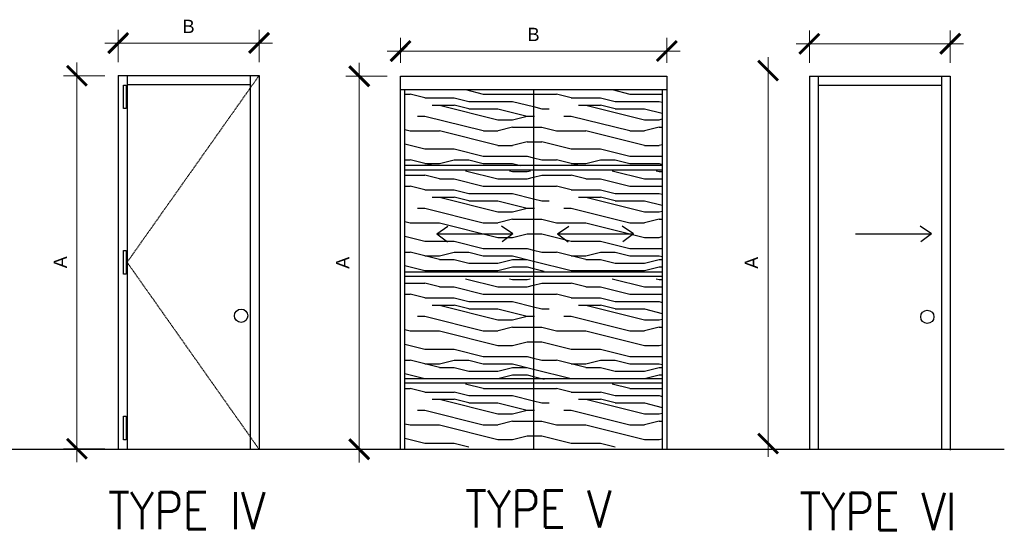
# Model space of a CAD drawing. Header units: inches. Extents: x -3803 to 30266, y -3756 to 4522.
# Tile 4 of 47: x 23626 to 23848, y 1056 to 1170. Entities that reach past the tile are written whole.
import ezdxf
from ezdxf.enums import TextEntityAlignment as Align

# ---------------------------------------------------------------- set-up
doc = ezdxf.new("R2010")
doc.units = ezdxf.units.IN
doc.header["$LTSCALE"] = 0.011
doc.header["$MEASUREMENT"] = 0
doc.linetypes.add('HIDDEN2', pattern=[0.1875, 0.125, -0.0625])
doc.layers.get('0').update_dxf_attribs({"linetype": 'CONTINUOUS'})
for name, color, linetype in [('a-door', 2, 'CONTINUOUS'), ('M2-PATT-HTCH', 123, 'CONTINUOUS'), ('SCHEDULE', 7, 'CONTINUOUS'), ('WALL', 5, 'CONTINUOUS'), ('Walls', 5, 'CONTINUOUS')]:
    doc.layers.add(name, color=color, linetype=linetype)
doc.layers.add('DIM', color=4, linetype='CONTINUOUS', lineweight=13)
doc.styles.add('SCHED-TITLE', font='romans.shx', dxfattribs={"width": 0.85, "height": 7.5})
pattern_1 = [(0, (-44926.256, 23947.5), (0, 33), [6.6, -9.9, 3.3, -13.2]), (0, (-44903.156, 23948.326), (0, 33), [6.6, -26.4]), (0, (-44906.456, 23949.976), (0, 33), [3.3, -29.7]), (0, (-44924.606, 23950.8), (0, 33), [1.65, -23.1, 1.65, -6.6]), (0, (-44913.056, 23952.45), (0, 33), [6.6, -9.9, 1.65, -14.85]), (0, (-44921.306, 23953.276), (0, 33), [4.95, -28.05]), (0, (-44913.056, 23954.1), (0, 33), [9.9, -23.1]), (0, (-44922.956, 23954.926), (0, 33), [6.6, -26.4]), (0, (-44909.756, 23955.75), (0, 33), [16.5, -16.5]), (0, (-44919.656, 23957.4), (0, 33), [3.3, -9.9, 6.6, -13.2]), (0, (-44896.556, 23958.226), (0, 33), [6.6, -26.4]), (0, (-44903.156, 23959.05), (0, 33), [3.3, -29.7]), (0, (-44909.756, 23959.876), (0, 33), [3.3, -29.7]), (0, (-44926.256, 23960.7), (0, 33), [6.6, -26.4]), (0, (-44909.756, 23961.526), (0, 33), [6.6, -26.4]), (0, (-44909.756, 23963.176), (0, 33), [6.6, -6.6, 6.6, -13.2]), (0, (-44916.356, 23964.826), (0, 33), [3.3, -16.5, 6.6, -6.6]), (0, (-44909.756, 23965.65), (0, 33), [9.9, -23.1]), (0, (-44909.756, 23967.3), (0, 33), [6.6, -26.4]), (0, (-44922.956, 23968.126), (0, 33), [9.9, -13.2, 3.3, -6.6]), (0, (-44922.956, 23969.776), (0, 33), [16.5, -16.5]), (0, (-44903.156, 23970.6), (0, 33), [3.3, -29.7]), (0, (-44913.056, 23971.426), (0, 33), [6.6, -26.4]), (0, (-44919.656, 23972.25), (0, 33), [3.3, -13.2, 3.3, -13.2]), (0, (-44922.956, 23973.076), (0, 33), [3.3, -9.9, 6.6, -13.2]), (0, (-44916.356, 23973.9), (0, 33), [3.3, -16.5, 3.3, -9.9]), (0, (-44909.756, 23974.726), (0, 33), [9.9, -23.1]), (0, (-44922.956, 23976.376), (0, 33), [6.6, -26.4]), (0, (-44906.456, 23977.2), (0, 33), [3.3, -29.7]), (0, (-44899.856, 23978.026), (0, 33), [3.3, -29.7]), (14.036243, (-44903.156, 23949.9765), (33, -1e-09), [3.399, -132.663482]), (14.036243, (-44899.856, 23957.4015), (33, -1e-09), [3.399, -132.663482]), (14.036243, (-44903.156, 23977.2015), (33, -1e-09), [3.399, -132.663482]), (14.036243, (-44913.056, 23964.8265), (33, -1e-09), [3.399, -132.663482]), (14.036243, (-44906.456, 23969.7765), (33, -1e-09), [3.399, -132.663482]), (14.036243, (-44903.156, 23967.3015), (33, -1e-09), [3.399, -132.663482]), (14.036243, (-44919.656, 23973.0765), (33, -1e-09), [3.399, -132.663482]), (14.036243, (-44906.456, 23971.4265), (33, -1e-09), [3.399, -132.663482]), (14.036243, (-44899.856, 23959.0515), (33, -1e-09), [6.798, -129.264482]), (14.036243, (-44903.156, 23961.5265), (33, -1e-09), [6.798, -129.264482]), (14.036243, (-44903.156, 23963.1765), (33, -1e-09), [6.798, -129.264482]), (165.963757, (-44913.056, 23952.4515), (-33, -1e-09), [3.399, -6.798, 3.399, -122.466482]), (165.963757, (-44919.656, 23957.4015), (-33, -1e-09), [3.399, -132.663482]), (165.963757, (-44919.656, 23972.2515), (-33, -1e-09), [6.798, -129.264482]), (194.036243, (-44903.156, 23948.3265), (-33, 1e-09), [3.399, -132.663482]), (345.963757, (-44896.556, 23948.3265), (33, 1e-09), [3.399, -132.663482]), (345.963757, (-44906.456, 23959.8765), (33, 1e-09), [3.399, -132.663482]), (345.963757, (-44899.856, 23965.6515), (33, 1e-09), [3.399, -132.663482]), (345.963757, (-44913.056, 23968.1265), (33, 1e-09), [3.399, -132.663482]), (345.963757, (-44916.356, 23972.2515), (33, 1e-09), [3.399, -132.663482]), (345.963757, (-44913.056, 23973.9015), (33, 1e-09), [3.399, -132.663482]), (345.963757, (-44913.056, 23968.1265), (33, 1e-09), [3.399, -132.663482]), (345.963757, (-44903.156, 23973.0765), (33, 1e-09), [13.596, -122.466482]), (345.963757, (-44922.956, 23950.8015), (33, 1e-09), [13.596, -122.466482]), (345.963757, (-44919.656, 23953.2765), (33, 1e-09), [13.596, -122.466482]), (345.963757, (-44916.356, 23954.9265), (33, 1e-09), [3.399, -6.798, 6.798, -119.067482]), (345.963757, (-44916.356, 23957.4015), (33, 1e-09), [6.798, -6.798, 6.798, -115.668482]), (345.963757, (-44919.656, 23960.7015), (33, 1e-09), [13.596, -122.466482]), (345.963757, (-44922.956, 23963.1765), (33, 1e-09), [13.596, -122.466482]), (345.963757, (-44922.956, 23964.8265), (33, 1e-09), [13.596, -122.466482]), (345.963757, (-44899.856, 23974.7265), (33, 1e-09), [3.399, -132.663482]), (345.963768, (-44896.556, 23978.0265), (33, 6.3e-06), [6.798, -129.264482]), (345.963768, (-44916.356, 23976.3765), (33, 6.3e-06), [6.798, -129.264482]), (345.963758, (-44919.656, 23947.5015), (33, 6e-07), [13.596, -122.466482]), (345.963758, (-44899.856, 23970.6015), (33, 6e-07), [10.197, -125.865482]), (345.963758, (-44896.556, 23968.1265), (33, 6e-07), [20.394, -115.668482])]
pattern_2 = [(0, (-44926.256, 23926.754), (0, 33), [6.6, -9.9, 3.3, -13.2]), (0, (-44903.156, 23927.58), (0, 33), [6.6, -26.4]), (0, (-44906.456, 23929.23), (0, 33), [3.3, -29.7]), (0, (-44924.606, 23930.054), (0, 33), [1.65, -23.1, 1.65, -6.6]), (0, (-44913.056, 23931.704), (0, 33), [6.6, -9.9, 1.65, -14.85]), (0, (-44921.306, 23932.53), (0, 33), [4.95, -28.05]), (0, (-44913.056, 23933.354), (0, 33), [9.9, -23.1]), (0, (-44922.956, 23934.18), (0, 33), [6.6, -26.4]), (0, (-44909.756, 23935.004), (0, 33), [16.5, -16.5]), (0, (-44919.656, 23936.654), (0, 33), [3.3, -9.9, 6.6, -13.2]), (0, (-44896.556, 23937.48), (0, 33), [6.6, -26.4]), (0, (-44903.156, 23938.304), (0, 33), [3.3, -29.7]), (0, (-44909.756, 23939.13), (0, 33), [3.3, -29.7]), (0, (-44926.256, 23939.954), (0, 33), [6.6, -26.4]), (0, (-44909.756, 23940.78), (0, 33), [6.6, -26.4]), (0, (-44909.756, 23942.43), (0, 33), [6.6, -6.6, 6.6, -13.2]), (0, (-44916.356, 23944.08), (0, 33), [3.3, -16.5, 6.6, -6.6]), (0, (-44909.756, 23944.904), (0, 33), [9.9, -23.1]), (0, (-44909.756, 23946.554), (0, 33), [6.6, -26.4]), (0, (-44922.956, 23947.38), (0, 33), [9.9, -13.2, 3.3, -6.6]), (0, (-44922.956, 23949.03), (0, 33), [16.5, -16.5]), (0, (-44903.156, 23949.854), (0, 33), [3.3, -29.7]), (0, (-44913.056, 23950.68), (0, 33), [6.6, -26.4]), (0, (-44919.656, 23951.504), (0, 33), [3.3, -13.2, 3.3, -13.2]), (0, (-44922.956, 23952.33), (0, 33), [3.3, -9.9, 6.6, -13.2]), (0, (-44916.356, 23953.154), (0, 33), [3.3, -16.5, 3.3, -9.9]), (0, (-44909.756, 23953.98), (0, 33), [9.9, -23.1]), (0, (-44922.956, 23955.63), (0, 33), [6.6, -26.4]), (0, (-44906.456, 23956.454), (0, 33), [3.3, -29.7]), (0, (-44899.856, 23957.28), (0, 33), [3.3, -29.7]), (14.036243, (-44903.156, 23929.229), (33, -1e-09), [3.399, -132.663482]), (14.036243, (-44899.856, 23936.654), (33, -1e-09), [3.399, -132.663482]), (14.036243, (-44903.156, 23956.454), (33, -1e-09), [3.399, -132.663482]), (14.036243, (-44913.056, 23944.079), (33, -1e-09), [3.399, -132.663482]), (14.036243, (-44906.456, 23949.029), (33, -1e-09), [3.399, -132.663482]), (14.036243, (-44903.156, 23946.554), (33, -1e-09), [3.399, -132.663482]), (14.036243, (-44919.656, 23952.329), (33, -1e-09), [3.399, -132.663482]), (14.036243, (-44906.456, 23950.679), (33, -1e-09), [3.399, -132.663482]), (14.036243, (-44899.856, 23938.304), (33, -1e-09), [6.798, -129.264482]), (14.036243, (-44903.156, 23940.779), (33, -1e-09), [6.798, -129.264482]), (14.036243, (-44903.156, 23942.429), (33, -1e-09), [6.798, -129.264482]), (165.963757, (-44913.056, 23931.704), (-33, -1e-09), [3.399, -6.798, 3.399, -122.466482]), (165.963757, (-44919.656, 23936.654), (-33, -1e-09), [3.399, -132.663482]), (165.963757, (-44919.656, 23951.504), (-33, -1e-09), [6.798, -129.264482]), (194.036243, (-44903.156, 23927.579), (-33, 1e-09), [3.399, -132.663482]), (345.963757, (-44896.556, 23927.579), (33, 1e-09), [3.399, -132.663482]), (345.963757, (-44906.456, 23939.129), (33, 1e-09), [3.399, -132.663482]), (345.963757, (-44899.856, 23944.904), (33, 1e-09), [3.399, -132.663482]), (345.963757, (-44913.056, 23947.379), (33, 1e-09), [3.399, -132.663482]), (345.963757, (-44916.356, 23951.504), (33, 1e-09), [3.399, -132.663482]), (345.963757, (-44913.056, 23953.154), (33, 1e-09), [3.399, -132.663482]), (345.963757, (-44913.056, 23947.379), (33, 1e-09), [3.399, -132.663482]), (345.963757, (-44903.156, 23952.329), (33, 1e-09), [13.596, -122.466482]), (345.963757, (-44922.956, 23930.054), (33, 1e-09), [13.596, -122.466482]), (345.963757, (-44919.656, 23932.529), (33, 1e-09), [13.596, -122.466482]), (345.963757, (-44916.356, 23934.179), (33, 1e-09), [3.399, -6.798, 6.798, -119.067482]), (345.963757, (-44916.356, 23936.654), (33, 1e-09), [6.798, -6.798, 6.798, -115.668482]), (345.963757, (-44919.656, 23939.954), (33, 1e-09), [13.596, -122.466482]), (345.963757, (-44922.956, 23942.429), (33, 1e-09), [13.596, -122.466482]), (345.963757, (-44922.956, 23944.079), (33, 1e-09), [13.596, -122.466482]), (345.963757, (-44899.856, 23953.979), (33, 1e-09), [3.399, -132.663482]), (345.963768, (-44896.556, 23957.279), (33, 6.3e-06), [6.798, -129.264482]), (345.963768, (-44916.356, 23955.629), (33, 6.3e-06), [6.798, -129.264482]), (345.963758, (-44919.656, 23926.754), (33, 6e-07), [13.596, -122.466482]), (345.963758, (-44899.856, 23949.854), (33, 6e-07), [10.197, -125.865482]), (345.963758, (-44896.556, 23947.379), (33, 6e-07), [20.394, -115.668482])]
pattern_3 = [(0, (-44926.256, 23902.418), (0, 33), [6.6, -9.9, 3.3, -13.2]), (0, (-44903.156, 23903.243), (0, 33), [6.6, -26.4]), (0, (-44906.456, 23904.893), (0, 33), [3.3, -29.7]), (0, (-44924.606, 23905.718), (0, 33), [1.65, -23.1, 1.65, -6.6]), (0, (-44913.056, 23907.368), (0, 33), [6.6, -9.9, 1.65, -14.85]), (0, (-44921.306, 23908.193), (0, 33), [4.95, -28.05]), (0, (-44913.056, 23909.018), (0, 33), [9.9, -23.1]), (0, (-44922.956, 23909.843), (0, 33), [6.6, -26.4]), (0, (-44909.756, 23910.668), (0, 33), [16.5, -16.5]), (0, (-44919.656, 23912.318), (0, 33), [3.3, -9.9, 6.6, -13.2]), (0, (-44896.556, 23913.143), (0, 33), [6.6, -26.4]), (0, (-44903.156, 23913.968), (0, 33), [3.3, -29.7]), (0, (-44909.756, 23914.793), (0, 33), [3.3, -29.7]), (0, (-44926.256, 23915.618), (0, 33), [6.6, -26.4]), (0, (-44909.756, 23916.443), (0, 33), [6.6, -26.4]), (0, (-44909.756, 23918.093), (0, 33), [6.6, -6.6, 6.6, -13.2]), (0, (-44916.356, 23919.743), (0, 33), [3.3, -16.5, 6.6, -6.6]), (0, (-44909.756, 23920.568), (0, 33), [9.9, -23.1]), (0, (-44909.756, 23922.218), (0, 33), [6.6, -26.4]), (0, (-44922.956, 23923.043), (0, 33), [9.9, -13.2, 3.3, -6.6]), (0, (-44922.956, 23924.693), (0, 33), [16.5, -16.5]), (0, (-44903.156, 23925.518), (0, 33), [3.3, -29.7]), (0, (-44913.056, 23926.343), (0, 33), [6.6, -26.4]), (0, (-44919.656, 23927.168), (0, 33), [3.3, -13.2, 3.3, -13.2]), (0, (-44922.956, 23927.993), (0, 33), [3.3, -9.9, 6.6, -13.2]), (0, (-44916.356, 23928.818), (0, 33), [3.3, -16.5, 3.3, -9.9]), (0, (-44909.756, 23929.643), (0, 33), [9.9, -23.1]), (0, (-44922.956, 23931.293), (0, 33), [6.6, -26.4]), (0, (-44906.456, 23932.118), (0, 33), [3.3, -29.7]), (0, (-44899.856, 23932.943), (0, 33), [3.3, -29.7]), (14.036243, (-44903.156, 23904.893), (33, -1e-09), [3.399, -132.663482]), (14.036243, (-44899.856, 23912.318), (33, -1e-09), [3.399, -132.663482]), (14.036243, (-44903.156, 23932.118), (33, -1e-09), [3.399, -132.663482]), (14.036243, (-44913.056, 23919.743), (33, -1e-09), [3.399, -132.663482]), (14.036243, (-44906.456, 23924.693), (33, -1e-09), [3.399, -132.663482]), (14.036243, (-44903.156, 23922.218), (33, -1e-09), [3.399, -132.663482]), (14.036243, (-44919.656, 23927.993), (33, -1e-09), [3.399, -132.663482]), (14.036243, (-44906.456, 23926.343), (33, -1e-09), [3.399, -132.663482]), (14.036243, (-44899.856, 23913.968), (33, -1e-09), [6.798, -129.264482]), (14.036243, (-44903.156, 23916.443), (33, -1e-09), [6.798, -129.264482]), (14.036243, (-44903.156, 23918.093), (33, -1e-09), [6.798, -129.264482]), (165.963757, (-44913.056, 23907.368), (-33, -1e-09), [3.399, -6.798, 3.399, -122.466482]), (165.963757, (-44919.656, 23912.318), (-33, -1e-09), [3.399, -132.663482]), (165.963757, (-44919.656, 23927.168), (-33, -1e-09), [6.798, -129.264482]), (194.036243, (-44903.156, 23903.243), (-33, 1e-09), [3.399, -132.663482]), (345.963757, (-44896.556, 23903.243), (33, 1e-09), [3.399, -132.663482]), (345.963757, (-44906.456, 23914.793), (33, 1e-09), [3.399, -132.663482]), (345.963757, (-44899.856, 23920.568), (33, 1e-09), [3.399, -132.663482]), (345.963757, (-44913.056, 23923.043), (33, 1e-09), [3.399, -132.663482]), (345.963757, (-44916.356, 23927.168), (33, 1e-09), [3.399, -132.663482]), (345.963757, (-44913.056, 23928.818), (33, 1e-09), [3.399, -132.663482]), (345.963757, (-44913.056, 23923.043), (33, 1e-09), [3.399, -132.663482]), (345.963757, (-44903.156, 23927.993), (33, 1e-09), [13.596, -122.466482]), (345.963757, (-44922.956, 23905.718), (33, 1e-09), [13.596, -122.466482]), (345.963757, (-44919.656, 23908.193), (33, 1e-09), [13.596, -122.466482]), (345.963757, (-44916.356, 23909.843), (33, 1e-09), [3.399, -6.798, 6.798, -119.067482]), (345.963757, (-44916.356, 23912.318), (33, 1e-09), [6.798, -6.798, 6.798, -115.668482]), (345.963757, (-44919.656, 23915.618), (33, 1e-09), [13.596, -122.466482]), (345.963757, (-44922.956, 23918.093), (33, 1e-09), [13.596, -122.466482]), (345.963757, (-44922.956, 23919.743), (33, 1e-09), [13.596, -122.466482]), (345.963757, (-44899.856, 23929.643), (33, 1e-09), [3.399, -132.663482]), (345.963768, (-44896.556, 23932.943), (33, 6.3e-06), [6.798, -129.264482]), (345.963768, (-44916.356, 23931.293), (33, 6.3e-06), [6.798, -129.264482]), (345.963758, (-44919.656, 23902.418), (33, 6e-07), [13.596, -122.466482]), (345.963758, (-44899.856, 23925.518), (33, 6e-07), [10.197, -125.865482]), (345.963758, (-44896.556, 23923.043), (33, 6e-07), [20.394, -115.668482])]
pattern_4 = [(0, (-44926.256, 23881.228), (0, 33), [6.6, -9.9, 3.3, -13.2]), (0, (-44903.156, 23882.053), (0, 33), [6.6, -26.4]), (0, (-44906.456, 23883.703), (0, 33), [3.3, -29.7]), (0, (-44924.606, 23884.528), (0, 33), [1.65, -23.1, 1.65, -6.6]), (0, (-44913.056, 23886.178), (0, 33), [6.6, -9.9, 1.65, -14.85]), (0, (-44921.306, 23887.003), (0, 33), [4.95, -28.05]), (0, (-44913.056, 23887.828), (0, 33), [9.9, -23.1]), (0, (-44922.956, 23888.653), (0, 33), [6.6, -26.4]), (0, (-44909.756, 23889.478), (0, 33), [16.5, -16.5]), (0, (-44919.656, 23891.128), (0, 33), [3.3, -9.9, 6.6, -13.2]), (0, (-44896.556, 23891.953), (0, 33), [6.6, -26.4]), (0, (-44903.156, 23892.778), (0, 33), [3.3, -29.7]), (0, (-44909.756, 23893.603), (0, 33), [3.3, -29.7]), (0, (-44926.256, 23894.428), (0, 33), [6.6, -26.4]), (0, (-44909.756, 23895.253), (0, 33), [6.6, -26.4]), (0, (-44909.756, 23896.903), (0, 33), [6.6, -6.6, 6.6, -13.2]), (0, (-44916.356, 23898.553), (0, 33), [3.3, -16.5, 6.6, -6.6]), (0, (-44909.756, 23899.378), (0, 33), [9.9, -23.1]), (0, (-44909.756, 23901.028), (0, 33), [6.6, -26.4]), (0, (-44922.956, 23901.853), (0, 33), [9.9, -13.2, 3.3, -6.6]), (0, (-44922.956, 23903.503), (0, 33), [16.5, -16.5]), (0, (-44903.156, 23904.328), (0, 33), [3.3, -29.7]), (0, (-44913.056, 23905.153), (0, 33), [6.6, -26.4]), (0, (-44919.656, 23905.978), (0, 33), [3.3, -13.2, 3.3, -13.2]), (0, (-44922.956, 23906.803), (0, 33), [3.3, -9.9, 6.6, -13.2]), (0, (-44916.356, 23907.628), (0, 33), [3.3, -16.5, 3.3, -9.9]), (0, (-44909.756, 23908.453), (0, 33), [9.9, -23.1]), (0, (-44922.956, 23910.103), (0, 33), [6.6, -26.4]), (0, (-44906.456, 23910.928), (0, 33), [3.3, -29.7]), (0, (-44899.856, 23911.753), (0, 33), [3.3, -29.7]), (14.036243, (-44903.156, 23883.703), (33, -1e-09), [3.399, -132.663482]), (14.036243, (-44899.856, 23891.128), (33, -1e-09), [3.399, -132.663482]), (14.036243, (-44903.156, 23910.928), (33, -1e-09), [3.399, -132.663482]), (14.036243, (-44913.056, 23898.553), (33, -1e-09), [3.399, -132.663482]), (14.036243, (-44906.456, 23903.503), (33, -1e-09), [3.399, -132.663482]), (14.036243, (-44903.156, 23901.028), (33, -1e-09), [3.399, -132.663482]), (14.036243, (-44919.656, 23906.803), (33, -1e-09), [3.399, -132.663482]), (14.036243, (-44906.456, 23905.153), (33, -1e-09), [3.399, -132.663482]), (14.036243, (-44899.856, 23892.778), (33, -1e-09), [6.798, -129.264482]), (14.036243, (-44903.156, 23895.253), (33, -1e-09), [6.798, -129.264482]), (14.036243, (-44903.156, 23896.903), (33, -1e-09), [6.798, -129.264482]), (165.963757, (-44913.056, 23886.178), (-33, -1e-09), [3.399, -6.798, 3.399, -122.466482]), (165.963757, (-44919.656, 23891.128), (-33, -1e-09), [3.399, -132.663482]), (165.963757, (-44919.656, 23905.978), (-33, -1e-09), [6.798, -129.264482]), (194.036243, (-44903.156, 23882.053), (-33, 1e-09), [3.399, -132.663482]), (345.963757, (-44896.556, 23882.053), (33, 1e-09), [3.399, -132.663482]), (345.963757, (-44906.456, 23893.603), (33, 1e-09), [3.399, -132.663482]), (345.963757, (-44899.856, 23899.378), (33, 1e-09), [3.399, -132.663482]), (345.963757, (-44913.056, 23901.853), (33, 1e-09), [3.399, -132.663482]), (345.963757, (-44916.356, 23905.978), (33, 1e-09), [3.399, -132.663482]), (345.963757, (-44913.056, 23907.628), (33, 1e-09), [3.399, -132.663482]), (345.963757, (-44913.056, 23901.853), (33, 1e-09), [3.399, -132.663482]), (345.963757, (-44903.156, 23906.803), (33, 1e-09), [13.596, -122.466482]), (345.963757, (-44922.956, 23884.528), (33, 1e-09), [13.596, -122.466482]), (345.963757, (-44919.656, 23887.003), (33, 1e-09), [13.596, -122.466482]), (345.963757, (-44916.356, 23888.653), (33, 1e-09), [3.399, -6.798, 6.798, -119.067482]), (345.963757, (-44916.356, 23891.128), (33, 1e-09), [6.798, -6.798, 6.798, -115.668482]), (345.963757, (-44919.656, 23894.428), (33, 1e-09), [13.596, -122.466482]), (345.963757, (-44922.956, 23896.903), (33, 1e-09), [13.596, -122.466482]), (345.963757, (-44922.956, 23898.553), (33, 1e-09), [13.596, -122.466482]), (345.963757, (-44899.856, 23908.453), (33, 1e-09), [3.399, -132.663482]), (345.963768, (-44896.556, 23911.753), (33, 6.3e-06), [6.798, -129.264482]), (345.963768, (-44916.356, 23910.103), (33, 6.3e-06), [6.798, -129.264482]), (345.963758, (-44919.656, 23881.228), (33, 6e-07), [13.596, -122.466482]), (345.963758, (-44899.856, 23904.328), (33, 6e-07), [10.197, -125.865482]), (345.963758, (-44896.556, 23901.853), (33, 6e-07), [20.394, -115.668482])]

# ---------------------------------------------------------------- blocks, each defined once
blk = doc.blocks.new('_ArchTick')
at = {"color": 0, "linetype": 'ByBlock', "const_width": 0.15}
blk.add_lwpolyline([(-0.5, -0.5), (0.5, 0.5)], dxfattribs=at)

msp = doc.modelspace()

# ---------------------------------------------------------------- hatches: boundary and pattern name
at = {"layer": 'M2-PATT-HTCH'}
h = msp.add_hatch(dxfattribs=at)
h.set_pattern_fill('PANEL', color=256, scale=33, pattern_type=2)
h.set_pattern_definition(pattern_1)
h.paths.add_polyline_path([(23712.5968052, 1153.7699568), (23712.5968052, 1136.646867), (23741.5968052, 1136.646867), (23741.5968052, 1153.7699568)])
h = msp.add_hatch(dxfattribs=at)
h.set_pattern_fill('PANEL', color=256, scale=33, pattern_type=2)
h.set_pattern_definition(pattern_1)
h.paths.add_polyline_path([(23770.5968052, 1136.646867), (23770.5968052, 1153.7699568), (23741.5968052, 1153.7699568), (23741.5968052, 1136.646867)])
h = msp.add_hatch(dxfattribs=at)
h.set_pattern_fill('PANEL', color=256, scale=33, pattern_type=2)
h.set_pattern_definition(pattern_2)
h.paths.add_polyline_path([(23712.5968052, 1135.4985531), (23712.5968052, 1112.9202717), (23741.5968052, 1112.9202717), (23741.5968052, 1135.4985531)])
h = msp.add_hatch(dxfattribs=at)
h.set_pattern_fill('PANEL', color=256, scale=33, pattern_type=2)
h.set_pattern_definition(pattern_2)
h.paths.add_polyline_path([(23770.5968052, 1112.9202717), (23770.5968052, 1135.4985531), (23741.5968052, 1135.4985531), (23741.5968052, 1112.9202717)])
h = msp.add_hatch(dxfattribs=at)
h.set_pattern_fill('PANEL', color=256, scale=33, pattern_type=2)
h.set_pattern_definition(pattern_3)
h.paths.add_polyline_path([(23712.5968052, 1111.1623782), (23712.5968052, 1088.5840967), (23741.5968052, 1088.5840967), (23741.5968052, 1111.1623782)])
h = msp.add_hatch(dxfattribs=at)
h.set_pattern_fill('PANEL', color=256, scale=33, pattern_type=2)
h.set_pattern_definition(pattern_3)
h.paths.add_polyline_path([(23770.5968052, 1088.5840967), (23770.5968052, 1111.1623782), (23741.5968052, 1111.1623782), (23741.5968052, 1088.5840967)])
h = msp.add_hatch(dxfattribs=at)
h.set_pattern_fill('PANEL', color=256, scale=33, pattern_type=2)
h.set_pattern_definition(pattern_4)
h.paths.add_polyline_path([(23712.5968052, 1087.4966994), (23712.5968052, 1073.3044705), (23741.5968052, 1073.3044705), (23741.5968052, 1087.4966994)])
h = msp.add_hatch(dxfattribs=at)
h.set_pattern_fill('PANEL', color=256, scale=33, pattern_type=2)
h.set_pattern_definition(pattern_4)
h.paths.add_polyline_path([(23770.5968052, 1073.3044705), (23770.5968052, 1087.4966994), (23741.5968052, 1087.4966994), (23741.5968052, 1073.3044705)])

# ---------------------------------------------------------------- linework, layer by layer
for p, q in [((23719.7649784, 1121.2657061), (23722.2998481, 1123.0132534)), ((23736.8979588, 1121.2657061), (23734.3630891, 1123.0132534)), ((23746.9827083, 1121.2657061), (23749.517578, 1123.0132534)), ((23764.1156888, 1121.2657061), (23761.5808191, 1123.0132534)), ((23831.2239899, 1121.2657061), (23828.6891202, 1123.0132534)), ((23719.7649784, 1121.2657061), (23736.8979588, 1121.2657061)), ((23719.7649784, 1121.2657061), (23722.1705266, 1119.4662144)), ((23736.8979588, 1121.2657061), (23734.4924106, 1119.4662144)), ((23746.9827083, 1121.2657061), (23764.1156888, 1121.2657061)), ((23746.9827083, 1121.2657061), (23749.3882566, 1119.4662144)), ((23764.1156888, 1121.2657061), (23761.7101406, 1119.4662144)), ((23814.0910095, 1121.2657061), (23831.2239899, 1121.2657061)), ((23831.2239899, 1121.2657061), (23828.8184417, 1119.4662144))]:
    msp.add_line(p, q)
at = {"ltscale": 10}
msp.add_line((23290.5532832, 1072.7699568), (23847.6537649, 1072.7699568), dxfattribs=at)
at = {"layer": 'a-door', "lineweight": -2, "ltscale": 100}
for p, q in [((23649.9894814, 1156.9531749), (23649.9894814, 1072.8271399)), ((23677.7341414, 1156.9531749), (23677.7341414, 1072.8271399)), ((23805.7294794, 1156.7699568), (23805.7294794, 1072.6439218)), ((23833.4741394, 1156.7699568), (23833.4741394, 1072.6439218)), ((23649.9894814, 1154.9531749), (23677.7341414, 1154.9531749)), ((23711.5968052, 1153.7699568), (23771.5968052, 1153.7699568)), ((23741.5968052, 1153.7699568), (23741.5968052, 1072.7699568)), ((23805.7294794, 1154.7699568), (23833.4741394, 1154.7699568)), ((23770.5968052, 1136.646867), (23712.5968052, 1136.646867)), ((23770.5968052, 1135.646867), (23712.5968052, 1135.646867)), ((23770.5968052, 1112.646867), (23712.5968052, 1112.646867)), ((23770.5968052, 1111.646867), (23712.5968052, 1111.646867)), ((23770.5968052, 1088.646867), (23712.5968052, 1088.646867)), ((23770.5968052, 1087.646867), (23712.5968052, 1087.646867))]:
    msp.add_line(p, q, dxfattribs=at)
for points in [[(23649.2185029, 1154.7975394), (23649.7953781, 1154.7975394), (23649.7953781, 1149.5115928), (23649.2185029, 1149.5115928)], [(23649.2185029, 1117.5122991), (23649.7953781, 1117.5122991), (23649.7953781, 1112.2263525), (23649.2185029, 1112.2263525)], [(23649.2185029, 1080.2202325), (23649.7953781, 1080.2202325), (23649.7953781, 1074.9342858), (23649.2185029, 1074.9342858)]]:
    msp.add_lwpolyline(points, close=True, dxfattribs=at)
for points in [[(23712.5968052, 1072.7699568), (23712.5968052, 1153.7699568)], [(23770.5968052, 1153.7699568), (23770.5968052, 1072.7699568)]]:
    msp.add_lwpolyline(points, dxfattribs=at)
for centre in [(23675.6824805, 1102.8534534), (23830.3077322, 1102.5906975)]:
    msp.add_circle(centre, 1.4940589, dxfattribs=at)
at = {"layer": 'DIM', "color": 4, "ltscale": 10}
for p, q in [((23647.9894814, 1159.9531749), (23647.9894814, 1167.2631811)), ((23679.7341414, 1159.9531749), (23679.7341414, 1167.2631811)), ((23803.7294794, 1159.7699568), (23803.7294794, 1167.079963)), ((23835.4741394, 1159.7699568), (23835.4741394, 1167.079963)), ((23711.5968052, 1159.7699568), (23711.5968052, 1165.4517304)), ((23771.5968052, 1159.7699568), (23771.5968052, 1165.4517304)), ((23644.9894814, 1164.2631811), (23682.7341414, 1164.2631811)), ((23800.7294794, 1164.079963), (23838.4741394, 1164.079963)), ((23708.5968052, 1162.4517304), (23774.5968052, 1162.4517304)), ((23794.4236404, 1161.054809), (23794.4236404, 1071.054809)), ((23638.6836424, 1159.8901574), (23638.6836424, 1069.8901574)), ((23702.2909663, 1159.7699568), (23702.2909663, 1069.7699568)), ((23644.9894814, 1156.8901574), (23635.6836424, 1156.8901574)), ((23708.5968052, 1156.7699568), (23699.2909663, 1156.7699568)), ((23644.9894814, 1072.8901574), (23635.6836424, 1072.8901574)), ((23708.5968052, 1072.7699568), (23699.2909663, 1072.7699568))]:
    msp.add_line(p, q, dxfattribs=at)
at = {"layer": 'WALL', "color": 3}
for p, q in [((23647.9894814, 1156.9531749), (23679.7341414, 1156.9531749)), ((23647.9894814, 1156.9531749), (23647.9894814, 1072.8271399)), ((23679.7341414, 1156.9531749), (23679.7341414, 1072.7590101)), ((23711.5968052, 1156.7699568), (23771.5968052, 1156.7699568)), ((23803.7294794, 1156.7699568), (23835.4741394, 1156.7699568)), ((23803.7294794, 1156.7699568), (23803.7294794, 1072.6439218)), ((23835.4741394, 1156.7699568), (23835.4741394, 1072.575792)), ((23710.0968052, 1072.7699568), (23773.0968052, 1072.7699568))]:
    msp.add_line(p, q, dxfattribs=at)
for points in [[(23711.5968052, 1072.7699568), (23711.5968052, 1156.7699568)], [(23771.5968052, 1156.7699568), (23771.5968052, 1072.7699568)]]:
    msp.add_lwpolyline(points, dxfattribs=at)
at = {"layer": 'Walls', "color": 8, "linetype": 'HIDDEN2'}
for p, q in [((23679.7341414, 1156.9531749), (23649.9894814, 1114.8901574)), ((23649.9894814, 1114.8901574), (23679.7341414, 1072.7590101))]:
    msp.add_line(p, q, dxfattribs=at)

# ---------------------------------------------------------------- block references
at = {"layer": 'DIM', "color": 4, "ltscale": 10, "xscale": 4.5, "yscale": 4.5, "zscale": 4.5}
for p, rotation in [((23647.9894814, 1164.2631811), 180), ((23711.5968052, 1162.4517304), 180), ((23803.7294794, 1164.079963), 180), ((23794.4236404, 1158.054809), 90), ((23638.6836424, 1156.8901574), 90), ((23702.2909663, 1156.7699568), 90), ((23794.4236404, 1074.054809), 270), ((23638.6836424, 1072.8901574), 270), ((23702.2909663, 1072.7699568), 270)]:
    msp.add_blockref('_ArchTick', p, dxfattribs=dict(at, rotation=rotation))
for p in [(23679.7341414, 1164.2631811), (23771.5968052, 1162.4517304), (23835.4741394, 1164.079963)]:
    msp.add_blockref('_ArchTick', p, dxfattribs=at)

# ---------------------------------------------------------------- texts
at = {"layer": 'DIM', "color": 2, "ltscale": 10, "char_height": 3, "attachment_point": 5}
for insert in [(23663.8618114, 1168.0131811), (23741.5968052, 1166.2017304)]:
    msp.add_mtext('\\A1;B', dxfattribs=dict(at, insert=insert))
at = {"layer": 'DIM', "color": 2, "ltscale": 10, "char_height": 3, "attachment_point": 5, "rotation": 90}
for insert in [(23634.9336424, 1114.8901574), (23698.5409663, 1114.7699568), (23790.6736404, 1114.7699568)]:
    msp.add_mtext('\\A1;A', dxfattribs=dict(at, insert=insert))
at = {"layer": 'SCHEDULE', "color": 5, "style": 'SCHED-TITLE', "width": 0.85}
for s, p in [('TYPE IV', (23663.4557071, 1058.9454416)), ('TYPE V', (23742.6703354, 1059.3241455)), ('TYPE VI', (23819.1957051, 1058.7622235))]:
    msp.add_text(s, height=8.3832166, dxfattribs=at).set_placement(p, align=Align.MIDDLE)

doc.saveas('drawing.dxf')
